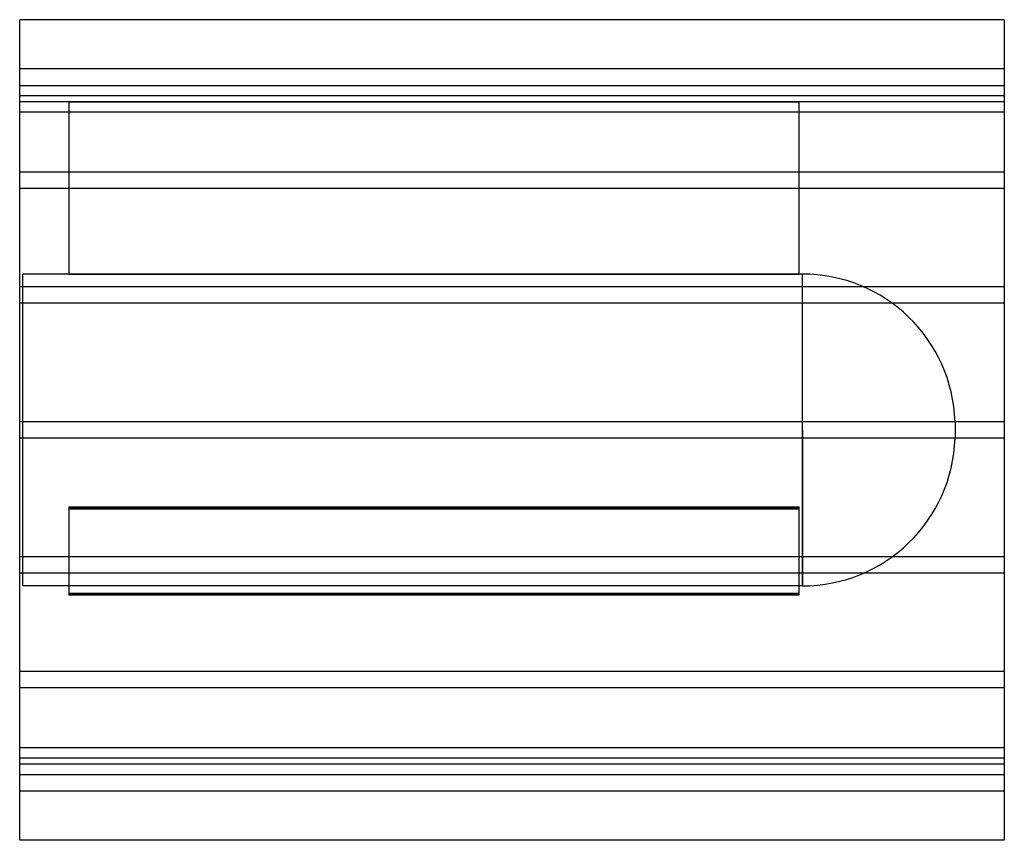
# Model space of a CAD drawing. Header units: millimetres. Extents: x -600 to 600, y -500 to 500.
import ezdxf

# ---------------------------------------------------------------- set-up
doc = ezdxf.new("R2010")
doc.units = ezdxf.units.MM
doc.layers.add('HIDDEN', color=7, linetype='Continuous')
doc.layers.add('THICK', color=7, linetype='Continuous')

msp = doc.modelspace()

# ---------------------------------------------------------------- linework, layer by layer
at = {"layer": 'HIDDEN'}
for p, q in [((600, 440), (-600, 440)), ((-600, 420), (600, 420)), ((600, 407.3), (-600, 407.3)), ((600, 407.3), (-600, 407.3)), ((-540, 400), (-600, 400)), ((-540, 400), (-540, 190)), ((-540, 400), (350, 400)), ((-540, 400), (-540, 400)), ((350, 400), (-540, 400)), ((350, 190), (350, 400)), ((350, 400), (350, 400)), ((600, 400), (350, 400)), ((600, 387.3), (-600, 387.3)), ((600, 387.3), (-600, 387.3)), ((600, 314.1), (-600, 314.1)), ((600, 314.1), (-600, 314.1)), ((600, 294.1), (-600, 294.1)), ((600, 294.1), (-600, 294.1)), ((-596, 0), (-596, 190)), ((-540, 190), (-596, 190)), ((350, 190), (-540, 190)), ((-540, 190), (350, 190)), ((353.9, 190), (350, 190)), ((353.9, 0), (353.9, 190)), ((600, 174.6), (-600, 174.6)), ((600, 174.6), (-600, 174.6)), ((600, 154.6), (-600, 154.6)), ((600, 154.6), (-600, 154.6)), ((600, 10), (-600, 10)), ((600, 10), (-600, 10)), ((353.9, 0), (353.9, -190)), ((540, 9.9), (540, 0)), ((600, -10), (-600, -10)), ((600, -10), (-600, -10)), ((-596, -190), (-596, 0)), ((353.9, -190), (353.9, 0)), ((540, 0), (540, -9.9)), ((-540, -94.1), (350, -94.1)), ((350, -94.1), (-540, -94.1)), ((-540, -94.1), (-540, -199.1)), ((350, -95.9), (-540, -95.9)), ((-540, -95.9), (350, -95.9)), ((350, -199.1), (350, -94.1)), ((600, -154.6), (-600, -154.6)), ((600, -154.6), (-600, -154.6)), ((600, -174.6), (-600, -174.6)), ((600, -174.6), (-600, -174.6)), ((353.9, -190), (-596, -190)), ((350, -199.1), (-540, -199.1)), ((-540, -199.1), (-540, -200.9)), ((-540, -199.1), (350, -199.1)), ((-540, -200.9), (350, -200.9)), ((350, -200.9), (-540, -200.9)), ((350, -200.9), (350, -199.1)), ((600, -294.1), (-600, -294.1)), ((600, -294.1), (-600, -294.1)), ((600, -314.1), (-600, -314.1)), ((600, -314.1), (-600, -314.1)), ((600, -387.3), (-600, -387.3)), ((600, -387.3), (-600, -387.3)), ((600, -400), (-600, -400)), ((600, -407.3), (-600, -407.3)), ((600, -407.3), (-600, -407.3)), ((-600, -420), (600, -420)), ((600, -440), (-600, -440))]:
    msp.add_line(p, q, dxfattribs=at)
for centre, start, end in [((353.9, 3.8), 1.8779, 90), ((353.9, -3.8), 270, 358.1221)]:
    msp.add_arc(centre, 186.2, start, end, dxfattribs=at)
at = {"layer": 'THICK'}
for p, q in [((-600, 0), (-600, 500)), ((600, 500), (-600, 500)), ((600, 500), (600, 0)), ((600, 0), (600, -500)), ((-600, -500), (-600, 0)), ((600, -500), (-600, -500))]:
    msp.add_line(p, q, dxfattribs=at)

doc.saveas('drawing.dxf')
